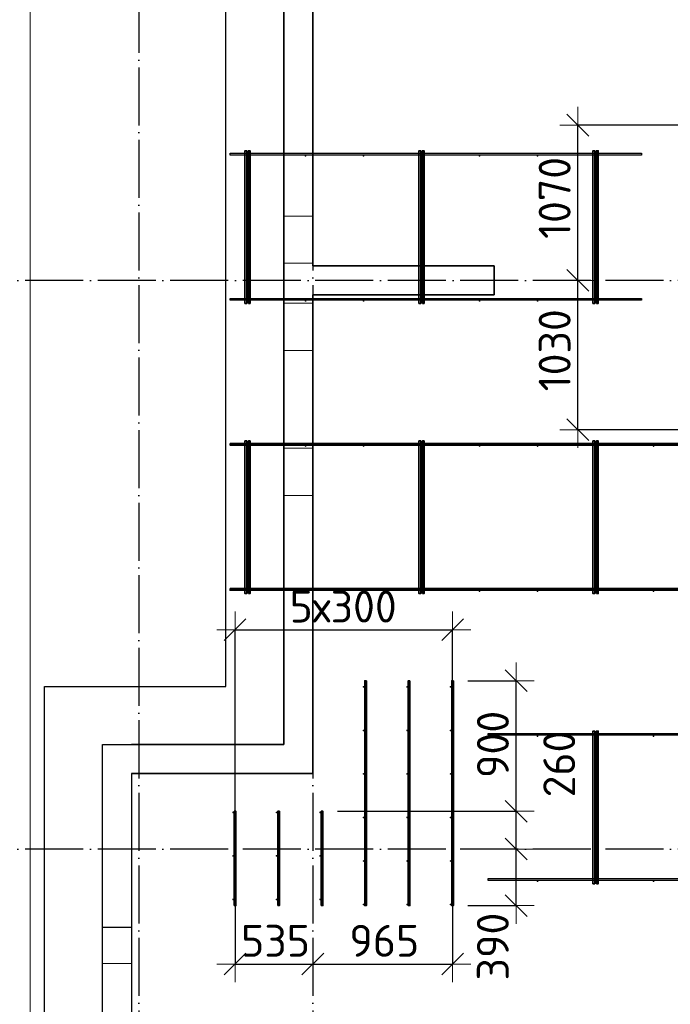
# Model space of a CAD drawing. Header units: millimetres. Extents: x -3483 to 105345, y -283423 to 72284.
# Tile 125 of 165: x 79179 to 83665, y 30630 to 37417. Entities that reach past the tile are written whole.
import ezdxf

# ---------------------------------------------------------------- set-up
doc = ezdxf.new("R2010")
doc.units = ezdxf.units.MM
doc.header["$PDMODE"] = 65
for name, pattern in [('______11', [500, 400, -50, 0, -50]), ('______2', [270, 200, -70]), ('______5', [1100, 800, -100, 100, -100])]:
    doc.linetypes.add(name, pattern=pattern)
for name, color, linetype, lineweight in [('Standard', 7, 'Continuous', 25), ('Арм.стержн. Доп. арматура', 180, 'Continuous', 35), ('Размерная линия_ общее', 7, 'Continuous', 13), ('Стена_ общее', 7, 'Continuous', 35), ('Фундамент_ общее', 7, 'Continuous', 35)]:
    doc.layers.add(name, color=color, linetype=linetype, lineweight=lineweight)
doc.layers.add('Арм.стержн. Фиксатор', color=7, linetype='Continuous', lineweight=35, true_color=0x501e0f)
doc.layers.add('Осевая линия_ общее', color=7, linetype='______5', lineweight=13, true_color=0xa0a0a0)
doc.styles.add('ISOCPEUR', font='ISOCPEUR')
doc.dimstyles.new('DIMSTYLE_4', dxfattribs={"dimtxt": 220, "dimasz": 250, "dimexe": 0, "dimexo": 0, "dimgap": 110, "dimtad": 2, "dimdec": 0, "dimrnd": 5, "dimzin": 12, "dimdsep": 46, "dimtxsty": 'ISOCPEUR', "dimblk1": 'ALL_ML_STRICH', "dimblk2": 'ALL_ML_STRICH', "dimsah": 1, "dimcen": 0, "dimclrd": 7, "dimclre": 256, "dimclrt": 7, "dimadec": 0, "dimazin": 0, "dimtfac": 1, "dimtdec": 0, "dimtix": 1, "dimtmove": 2, "dimatfit": 3, "dimfxl": 0, "dimtzin": 0, "dimlwd": 0, "dimlwe": -3, "dimarcsym": 0})
doc.dimstyles.new('DIMSTYLE_5', dxfattribs={"dimtxt": 220, "dimasz": 250, "dimexe": 0, "dimexo": 0, "dimgap": 110, "dimtad": 2, "dimdec": 0, "dimrnd": 5, "dimzin": 12, "dimdsep": 46, "dimtxsty": 'ISOCPEUR', "dimblk1": 'ALL_ML_STRICH', "dimblk2": 'ALL_ML_STRICH', "dimsah": 1, "dimcen": 0, "dimclrd": 7, "dimclre": 256, "dimclrt": 7, "dimadec": 0, "dimazin": 0, "dimtfac": 1, "dimtdec": 0, "dimtix": 1, "dimtmove": 2, "dimatfit": 3, "dimfxl": 0, "dimtvp": 1.2, "dimtzin": 0, "dimlwd": 0, "dimlwe": -3, "dimarcsym": 0})
doc.dimstyles.new('DIMSTYLE_9', dxfattribs={"dimtxt": 220, "dimasz": 250, "dimexe": 0, "dimexo": 0, "dimgap": 110, "dimtad": 0, "dimdec": 0, "dimrnd": 5, "dimzin": 12, "dimdsep": 46, "dimtxsty": 'ISOCPEUR', "dimblk1": 'ALL_ML_STRICH', "dimblk2": 'ALL_ML_STRICH', "dimsah": 1, "dimcen": 0, "dimclrd": 7, "dimclre": 256, "dimclrt": 7, "dimadec": 0, "dimazin": 0, "dimtfac": 1, "dimtdec": 0, "dimtix": 1, "dimtmove": 2, "dimatfit": 3, "dimfxl": 0, "dimtvp": 1.2, "dimtzin": 0, "dimlwd": 0, "dimlwe": -3, "dimarcsym": 0})

# ---------------------------------------------------------------- blocks, each defined once
blk = doc.blocks.new('ALL_ML_STRICH')
at = {"color": 0, "linetype": 'ByBlock', "lineweight": -2}
for p, q in [((-0.3, -0.3), (0.3, 0.3)), ((0, -0.5), (0, 0.5)), ((-1, 0), (0.5, 0))]:
    blk.add_line(p, q, dxfattribs=at)
blk = doc.blocks.new('*D605')
at = {"layer": 'DEFPOINTS', "color": 7, "linetype": 'Continuous', "lineweight": 13, "transparency": 33554687}
for p in [(80664, 31457), (81200, 31072.3), (80664, 30907.4)]:
    blk.add_point(p, dxfattribs=at)
at = {"layer": 'Размерная линия_ общее', "color": 253, "linetype": 'Continuous', "lineweight": -2, "true_color": 0xa0a0a0, "transparency": 33554687}
for p, q in [((80664, 31357), (80664, 30907.4)), ((81200, 30972.3), (81200, 30907.4))]:
    blk.add_line(p, q, dxfattribs=at)
at = {"layer": 'Размерная линия_ общее', "color": 7, "linetype": 'Continuous', "lineweight": -2, "transparency": 33554687}
blk.add_line((80664, 30907.4), (81200, 30907.4), dxfattribs=at)
at = {"layer": 'Размерная линия_ общее', "color": 7, "linetype": 'Continuous', "lineweight": 13, "transparency": 33554687, "xscale": 250, "yscale": 250, "zscale": 250, "rotation": 180}
blk.add_blockref('ALL_ML_STRICH', (80664, 30907.4), dxfattribs=at)
at = {"layer": 'Размерная линия_ общее', "color": 7, "linetype": 'Continuous', "lineweight": 13, "transparency": 33554687, "xscale": 250, "yscale": 250, "zscale": 250}
blk.add_blockref('ALL_ML_STRICH', (81200, 30907.4), dxfattribs=at)
at = {"layer": 'Размерная линия_ общее', "color": 7, "linetype": 'Continuous', "lineweight": 13, "transparency": 33554687, "insert": (80943, 31067.4), "char_height": 220, "width": 660, "attachment_point": 5, "style": 'ISOCPEUR'}
blk.add_mtext('\\A1;{535}', dxfattribs=at)
blk = doc.blocks.new('*D606')
at = {"layer": 'DEFPOINTS', "color": 7, "linetype": 'Continuous', "lineweight": 13, "transparency": 33554687}
for p in [(82164, 31422.3), (81200, 31072.3), (81200, 30907.4)]:
    blk.add_point(p, dxfattribs=at)
at = {"layer": 'Размерная линия_ общее', "color": 253, "linetype": 'Continuous', "lineweight": -2, "true_color": 0xa0a0a0, "transparency": 33554687}
for p, q in [((82164, 31322.3), (82164, 30907.4)), ((81200, 30972.3), (81200, 30907.4))]:
    blk.add_line(p, q, dxfattribs=at)
at = {"layer": 'Размерная линия_ общее', "color": 7, "linetype": 'Continuous', "lineweight": -2, "transparency": 33554687}
blk.add_line((81200, 30907.4), (82164, 30907.4), dxfattribs=at)
at = {"layer": 'Размерная линия_ общее', "color": 7, "linetype": 'Continuous', "lineweight": 13, "transparency": 33554687, "xscale": 250, "yscale": 250, "zscale": 250, "rotation": 180}
blk.add_blockref('ALL_ML_STRICH', (81200, 30907.4), dxfattribs=at)
at = {"layer": 'Размерная линия_ общее', "color": 7, "linetype": 'Continuous', "lineweight": 13, "transparency": 33554687, "xscale": 250, "yscale": 250, "zscale": 250}
blk.add_blockref('ALL_ML_STRICH', (82164, 30907.4), dxfattribs=at)
at = {"layer": 'Размерная линия_ общее', "color": 7, "linetype": 'Continuous', "lineweight": 13, "transparency": 33554687, "insert": (81693, 31067.4), "char_height": 220, "width": 660, "attachment_point": 5, "style": 'ISOCPEUR'}
blk.add_mtext('\\A1;{965}', dxfattribs=at)
blk = doc.blocks.new('*D607')
at = {"layer": 'DEFPOINTS', "color": 7, "linetype": 'Continuous', "lineweight": 13, "transparency": 33554687}
for p in [(80664, 33211.4), (82164, 32740.6), (80664, 31867.7)]:
    blk.add_point(p, dxfattribs=at)
at = {"layer": 'Размерная линия_ общее', "color": 253, "linetype": 'Continuous', "lineweight": -2, "true_color": 0xa0a0a0, "transparency": 33554687}
for p, q in [((80664, 31967.7), (80664, 33211.4)), ((82164, 32840.6), (82164, 33211.4))]:
    blk.add_line(p, q, dxfattribs=at)
at = {"layer": 'Размерная линия_ общее', "color": 7, "linetype": 'Continuous', "lineweight": -2, "transparency": 33554687}
blk.add_line((80664, 33211.4), (82164, 33211.4), dxfattribs=at)
at = {"layer": 'Размерная линия_ общее', "color": 7, "linetype": 'Continuous', "lineweight": 13, "transparency": 33554687, "xscale": 250, "yscale": 250, "zscale": 250, "rotation": 180}
blk.add_blockref('ALL_ML_STRICH', (80664, 33211.4), dxfattribs=at)
at = {"layer": 'Размерная линия_ общее', "color": 7, "linetype": 'Continuous', "lineweight": 13, "transparency": 33554687, "xscale": 250, "yscale": 250, "zscale": 250}
blk.add_blockref('ALL_ML_STRICH', (82164, 33211.4), dxfattribs=at)
at = {"layer": 'Размерная линия_ общее', "color": 7, "linetype": 'Continuous', "lineweight": 13, "transparency": 33554687, "insert": (81040, 33481.4), "char_height": 220, "width": 11, "attachment_point": 1, "line_spacing_factor": 0.60241, "style": 'ISOCPEUR'}
blk.add_mtext('5х300', dxfattribs=at)
blk = doc.blocks.new('*D614')
at = {"layer": 'DEFPOINTS', "color": 7, "linetype": 'Continuous', "lineweight": 13, "transparency": 33554687}
for p in [(82594.5, 31700), (82170, 31310), (82602.2, 31310)]:
    blk.add_point(p, dxfattribs=at)
at = {"layer": 'Размерная линия_ общее', "color": 253, "linetype": 'Continuous', "lineweight": -2, "true_color": 0xa0a0a0, "transparency": 33554687}
for p, q in [((82602.2, 31700), (82602.2, 31700)), ((82270, 31310), (82602.2, 31310))]:
    blk.add_line(p, q, dxfattribs=at)
at = {"layer": 'Размерная линия_ общее', "color": 7, "linetype": 'Continuous', "lineweight": -2, "transparency": 33554687}
blk.add_line((82602.2, 31310), (82602.2, 31700), dxfattribs=at)
at = {"layer": 'Размерная линия_ общее', "color": 7, "linetype": 'Continuous', "lineweight": 13, "transparency": 33554687, "xscale": 250, "yscale": 250, "zscale": 250}
for p, rotation in [((82602.2, 31700), 90), ((82602.2, 31310), 270)]:
    blk.add_blockref('ALL_ML_STRICH', p, dxfattribs=dict(at, rotation=rotation))
at = {"layer": 'Размерная линия_ общее', "color": 7, "linetype": 'Continuous', "lineweight": 13, "transparency": 33554687, "insert": (82441.6, 31027.5), "char_height": 220, "width": 660, "attachment_point": 5, "rotation": 90, "style": 'ISOCPEUR'}
blk.add_mtext('\\A1;{390}', dxfattribs=at)
blk = doc.blocks.new('*D615')
at = {"layer": 'DEFPOINTS', "color": 7, "linetype": 'Continuous', "lineweight": 13, "transparency": 33554687}
for p in [(81270, 31960), (82594.5, 31700), (82602.2, 31700)]:
    blk.add_point(p, dxfattribs=at)
at = {"layer": 'Размерная линия_ общее', "color": 253, "linetype": 'Continuous', "lineweight": -2, "true_color": 0xa0a0a0, "transparency": 33554687}
for p, q in [((81370, 31960), (82602.2, 31960)), ((82602.2, 31700), (82602.2, 31700))]:
    blk.add_line(p, q, dxfattribs=at)
at = {"layer": 'Размерная линия_ общее', "color": 7, "linetype": 'Continuous', "lineweight": -2, "transparency": 33554687}
blk.add_line((82602.2, 31700), (82602.2, 31960), dxfattribs=at)
at = {"layer": 'Размерная линия_ общее', "color": 7, "linetype": 'Continuous', "lineweight": 13, "transparency": 33554687, "xscale": 250, "yscale": 250, "zscale": 250}
for p, rotation in [((82602.2, 31960), 90), ((82602.2, 31700), 270)]:
    blk.add_blockref('ALL_ML_STRICH', p, dxfattribs=dict(at, rotation=rotation))
at = {"layer": 'Размерная линия_ общее', "color": 7, "linetype": 'Continuous', "lineweight": 13, "transparency": 33554687, "insert": (82899.3, 32286.1), "char_height": 220, "width": 660, "attachment_point": 5, "rotation": 90, "style": 'ISOCPEUR'}
blk.add_mtext('\\A1;{260}', dxfattribs=at)
blk = doc.blocks.new('*D616')
at = {"layer": 'DEFPOINTS', "color": 7, "linetype": 'Continuous', "lineweight": 13, "transparency": 33554687}
for p in [(82170, 32860), (81270, 31960), (82602.2, 31960)]:
    blk.add_point(p, dxfattribs=at)
at = {"layer": 'Размерная линия_ общее', "color": 253, "linetype": 'Continuous', "lineweight": -2, "true_color": 0xa0a0a0, "transparency": 33554687}
for p, q in [((82270, 32860), (82602.2, 32860)), ((81370, 31960), (82602.2, 31960))]:
    blk.add_line(p, q, dxfattribs=at)
at = {"layer": 'Размерная линия_ общее', "color": 7, "linetype": 'Continuous', "lineweight": -2, "transparency": 33554687}
blk.add_line((82602.2, 31960), (82602.2, 32860), dxfattribs=at)
at = {"layer": 'Размерная линия_ общее', "color": 7, "linetype": 'Continuous', "lineweight": 13, "transparency": 33554687, "xscale": 250, "yscale": 250, "zscale": 250}
for p, rotation in [((82602.2, 32860), 90), ((82602.2, 31960), 270)]:
    blk.add_blockref('ALL_ML_STRICH', p, dxfattribs=dict(at, rotation=rotation))
at = {"layer": 'Размерная линия_ общее', "color": 7, "linetype": 'Continuous', "lineweight": 13, "transparency": 33554687, "insert": (82442.2, 32421), "char_height": 220, "width": 660, "attachment_point": 5, "rotation": 90, "style": 'ISOCPEUR'}
blk.add_mtext('\\A1;{900}', dxfattribs=at)
blk = doc.blocks.new('СЛОЖНЫЙ_ОБЪЕКТ_13')
at = {"layer": 'Стена_ общее', "color": 9, "linetype": 'Continuous', "lineweight": -3, "true_color": 0xc7c7c7, "transparency": 33554687}
for p, q in [((81200, 35720), (81200, 39020)), ((81000, 38820), (81000, 32420)), ((82450, 35720), (81200, 35720)), ((82450, 35520), (82450, 35720)), ((81200, 35520), (82450, 35520)), ((81200, 32420), (81200, 35520)), ((79750, 28500), (79750, 32420)), ((79750, 32420), (79950, 32420)), ((81000, 32420), (79950, 32420)), ((81200, 32220), (81200, 32420)), ((79950, 32220), (79950, 28500)), ((79950, 32220), (81200, 32220))]:
    blk.add_line(p, q, dxfattribs=at)
at = {"layer": 'Стена_ общее', "color": 9, "linetype": '______2', "lineweight": -3, "true_color": 0xc7c7c7, "transparency": 33554687}
blk.add_line((79950, 31160), (79750, 31160), dxfattribs=at)
blk = doc.blocks.new('*D875')
at = {"layer": 'DEFPOINTS', "transparency": 33554687}
for p in [(83006.2, 35620), (83027.9, 34590), (83932.7, 34590)]:
    blk.add_point(p, dxfattribs=at)
at = {"layer": 'Размерная линия_ общее', "lineweight": -2, "transparency": 33554687}
for p, q in [((83027.9, 35620), (83027.9, 35620)), ((83027.9, 34590), (83027.9, 35620)), ((83832.7, 34590), (83027.9, 34590))]:
    blk.add_line(p, q, dxfattribs=at)
at = {"layer": 'Размерная линия_ общее', "transparency": 33554687, "xscale": 250, "yscale": 250, "zscale": 250}
for p, rotation in [((83027.9, 35620), 90), ((83027.9, 34590), 270)]:
    blk.add_blockref('ALL_ML_STRICH', p, dxfattribs=dict(at, rotation=rotation))
at = {"layer": 'Размерная линия_ общее', "transparency": 33554687, "insert": (82867.9, 35138), "char_height": 220, "width": 880, "attachment_point": 5, "rotation": 90, "style": 'ISOCPEUR'}
blk.add_mtext('\\A1;{1030}', dxfattribs=at)
blk = doc.blocks.new('*D876')
at = {"layer": 'DEFPOINTS', "transparency": 33554687}
for p in [(83932.7, 36690), (83006.2, 35620), (83027.9, 35620)]:
    blk.add_point(p, dxfattribs=at)
at = {"layer": 'Размерная линия_ общее', "lineweight": -2, "transparency": 33554687}
for p, q in [((83832.7, 36690), (83027.9, 36690)), ((83027.9, 35620), (83027.9, 36690)), ((83027.9, 35620), (83027.9, 35620))]:
    blk.add_line(p, q, dxfattribs=at)
at = {"layer": 'Размерная линия_ общее', "transparency": 33554687, "xscale": 250, "yscale": 250, "zscale": 250}
for p, rotation in [((83027.9, 36690), 90), ((83027.9, 35620), 270)]:
    blk.add_blockref('ALL_ML_STRICH', p, dxfattribs=dict(at, rotation=rotation))
at = {"layer": 'Размерная линия_ общее', "transparency": 33554687, "insert": (82867.9, 36188), "char_height": 220, "width": 880, "attachment_point": 5, "rotation": 90, "style": 'ISOCPEUR'}
blk.add_mtext('\\A1;{1070}', dxfattribs=at)

msp = doc.modelspace()

# ---------------------------------------------------------------- hatches: boundary and pattern name
at = {"layer": 'Арм.стержн. Доп. арматура', "linetype": 'Continuous', "lineweight": 35, "transparency": 33554687}
for points in [[(81556, 32817.5), (81555.5, 32819.8), (81554.2, 32821.7), (81552.3, 32823), (81550, 32823.5), (81547.7, 32823), (81545.8, 32821.7), (81544.5, 32819.8), (81544, 32817.5), (81544.5, 32815.2), (81545.8, 32813.3), (81547.7, 32812), (81550, 32811.5), (81552.3, 32812), (81554.2, 32813.3), (81555.5, 32815.2)], [(81856, 32817.5), (81855.5, 32819.8), (81854.2, 32821.7), (81852.3, 32823), (81850, 32823.5), (81847.7, 32823), (81845.8, 32821.7), (81844.5, 32819.8), (81844, 32817.5), (81844.5, 32815.2), (81845.8, 32813.3), (81847.7, 32812), (81850, 32811.5), (81852.3, 32812), (81854.2, 32813.3), (81855.5, 32815.2)], [(82156, 32817.5), (82155.5, 32819.8), (82154.2, 32821.7), (82152.3, 32823), (82150, 32823.5), (82147.7, 32823), (82145.8, 32821.7), (82144.5, 32819.8), (82144, 32817.5), (82144.5, 32815.2), (82145.8, 32813.3), (82147.7, 32812), (82150, 32811.5), (82152.3, 32812), (82154.2, 32813.3), (82155.5, 32815.2)], [(81556, 32517.5), (81555.5, 32519.8), (81554.2, 32521.7), (81552.3, 32523), (81550, 32523.5), (81547.7, 32523), (81545.8, 32521.7), (81544.5, 32519.8), (81544, 32517.5), (81544.5, 32515.2), (81545.8, 32513.3), (81547.7, 32512), (81550, 32511.5), (81552.3, 32512), (81554.2, 32513.3), (81555.5, 32515.2)], [(81856, 32517.5), (81855.5, 32519.8), (81854.2, 32521.7), (81852.3, 32523), (81850, 32523.5), (81847.7, 32523), (81845.8, 32521.7), (81844.5, 32519.8), (81844, 32517.5), (81844.5, 32515.2), (81845.8, 32513.3), (81847.7, 32512), (81850, 32511.5), (81852.3, 32512), (81854.2, 32513.3), (81855.5, 32515.2)], [(82156, 32517.5), (82155.5, 32519.8), (82154.2, 32521.7), (82152.3, 32523), (82150, 32523.5), (82147.7, 32523), (82145.8, 32521.7), (82144.5, 32519.8), (82144, 32517.5), (82144.5, 32515.2), (82145.8, 32513.3), (82147.7, 32512), (82150, 32511.5), (82152.3, 32512), (82154.2, 32513.3), (82155.5, 32515.2)], [(81556, 32217.5), (81555.5, 32219.8), (81554.2, 32221.7), (81552.3, 32223), (81550, 32223.5), (81547.7, 32223), (81545.8, 32221.7), (81544.5, 32219.8), (81544, 32217.5), (81544.5, 32215.2), (81545.8, 32213.3), (81547.7, 32212), (81550, 32211.5), (81552.3, 32212), (81554.2, 32213.3), (81555.5, 32215.2)], [(81856, 32217.5), (81855.5, 32219.8), (81854.2, 32221.7), (81852.3, 32223), (81850, 32223.5), (81847.7, 32223), (81845.8, 32221.7), (81844.5, 32219.8), (81844, 32217.5), (81844.5, 32215.2), (81845.8, 32213.3), (81847.7, 32212), (81850, 32211.5), (81852.3, 32212), (81854.2, 32213.3), (81855.5, 32215.2)], [(82156, 32217.5), (82155.5, 32219.8), (82154.2, 32221.7), (82152.3, 32223), (82150, 32223.5), (82147.7, 32223), (82145.8, 32221.7), (82144.5, 32219.8), (82144, 32217.5), (82144.5, 32215.2), (82145.8, 32213.3), (82147.7, 32212), (82150, 32211.5), (82152.3, 32212), (82154.2, 32213.3), (82155.5, 32215.2)], [(80656, 31952.5), (80655.5, 31954.8), (80654.2, 31956.7), (80652.3, 31958), (80650, 31958.5), (80647.7, 31958), (80645.8, 31956.7), (80644.5, 31954.8), (80644, 31952.5), (80644.5, 31950.2), (80645.8, 31948.3), (80647.7, 31947), (80650, 31946.5), (80652.3, 31947), (80654.2, 31948.3), (80655.5, 31950.2)], [(80956, 31952.5), (80955.5, 31954.8), (80954.2, 31956.7), (80952.3, 31958), (80950, 31958.5), (80947.7, 31958), (80945.8, 31956.7), (80944.5, 31954.8), (80944, 31952.5), (80944.5, 31950.2), (80945.8, 31948.3), (80947.7, 31947), (80950, 31946.5), (80952.3, 31947), (80954.2, 31948.3), (80955.5, 31950.2)], [(81256, 31952.5), (81255.5, 31954.8), (81254.2, 31956.7), (81252.3, 31958), (81250, 31958.5), (81247.7, 31958), (81245.8, 31956.7), (81244.5, 31954.8), (81244, 31952.5), (81244.5, 31950.2), (81245.8, 31948.3), (81247.7, 31947), (81250, 31946.5), (81252.3, 31947), (81254.2, 31948.3), (81255.5, 31950.2)], [(81556, 31917.5), (81555.5, 31919.8), (81554.2, 31921.7), (81552.3, 31923), (81550, 31923.5), (81547.7, 31923), (81545.8, 31921.7), (81544.5, 31919.8), (81544, 31917.5), (81544.5, 31915.2), (81545.8, 31913.3), (81547.7, 31912), (81550, 31911.5), (81552.3, 31912), (81554.2, 31913.3), (81555.5, 31915.2)], [(81856, 31917.5), (81855.5, 31919.8), (81854.2, 31921.7), (81852.3, 31923), (81850, 31923.5), (81847.7, 31923), (81845.8, 31921.7), (81844.5, 31919.8), (81844, 31917.5), (81844.5, 31915.2), (81845.8, 31913.3), (81847.7, 31912), (81850, 31911.5), (81852.3, 31912), (81854.2, 31913.3), (81855.5, 31915.2)], [(82156, 31917.5), (82155.5, 31919.8), (82154.2, 31921.7), (82152.3, 31923), (82150, 31923.5), (82147.7, 31923), (82145.8, 31921.7), (82144.5, 31919.8), (82144, 31917.5), (82144.5, 31915.2), (82145.8, 31913.3), (82147.7, 31912), (82150, 31911.5), (82152.3, 31912), (82154.2, 31913.3), (82155.5, 31915.2)], [(80656, 31652.5), (80655.5, 31654.8), (80654.2, 31656.7), (80652.3, 31658), (80650, 31658.5), (80647.7, 31658), (80645.8, 31656.7), (80644.5, 31654.8), (80644, 31652.5), (80644.5, 31650.2), (80645.8, 31648.3), (80647.7, 31647), (80650, 31646.5), (80652.3, 31647), (80654.2, 31648.3), (80655.5, 31650.2)], [(80956, 31652.5), (80955.5, 31654.8), (80954.2, 31656.7), (80952.3, 31658), (80950, 31658.5), (80947.7, 31658), (80945.8, 31656.7), (80944.5, 31654.8), (80944, 31652.5), (80944.5, 31650.2), (80945.8, 31648.3), (80947.7, 31647), (80950, 31646.5), (80952.3, 31647), (80954.2, 31648.3), (80955.5, 31650.2)], [(81256, 31652.5), (81255.5, 31654.8), (81254.2, 31656.7), (81252.3, 31658), (81250, 31658.5), (81247.7, 31658), (81245.8, 31656.7), (81244.5, 31654.8), (81244, 31652.5), (81244.5, 31650.2), (81245.8, 31648.3), (81247.7, 31647), (81250, 31646.5), (81252.3, 31647), (81254.2, 31648.3), (81255.5, 31650.2)], [(81556, 31617.5), (81555.5, 31619.8), (81554.2, 31621.7), (81552.3, 31623), (81550, 31623.5), (81547.7, 31623), (81545.8, 31621.7), (81544.5, 31619.8), (81544, 31617.5), (81544.5, 31615.2), (81545.8, 31613.3), (81547.7, 31612), (81550, 31611.5), (81552.3, 31612), (81554.2, 31613.3), (81555.5, 31615.2)], [(81856, 31617.5), (81855.5, 31619.8), (81854.2, 31621.7), (81852.3, 31623), (81850, 31623.5), (81847.7, 31623), (81845.8, 31621.7), (81844.5, 31619.8), (81844, 31617.5), (81844.5, 31615.2), (81845.8, 31613.3), (81847.7, 31612), (81850, 31611.5), (81852.3, 31612), (81854.2, 31613.3), (81855.5, 31615.2)], [(82156, 31617.5), (82155.5, 31619.8), (82154.2, 31621.7), (82152.3, 31623), (82150, 31623.5), (82147.7, 31623), (82145.8, 31621.7), (82144.5, 31619.8), (82144, 31617.5), (82144.5, 31615.2), (82145.8, 31613.3), (82147.7, 31612), (82150, 31611.5), (82152.3, 31612), (82154.2, 31613.3), (82155.5, 31615.2)], [(80656, 31352.5), (80655.5, 31354.8), (80654.2, 31356.7), (80652.3, 31358), (80650, 31358.5), (80647.7, 31358), (80645.8, 31356.7), (80644.5, 31354.8), (80644, 31352.5), (80644.5, 31350.2), (80645.8, 31348.3), (80647.7, 31347), (80650, 31346.5), (80652.3, 31347), (80654.2, 31348.3), (80655.5, 31350.2)], [(80956, 31352.5), (80955.5, 31354.8), (80954.2, 31356.7), (80952.3, 31358), (80950, 31358.5), (80947.7, 31358), (80945.8, 31356.7), (80944.5, 31354.8), (80944, 31352.5), (80944.5, 31350.2), (80945.8, 31348.3), (80947.7, 31347), (80950, 31346.5), (80952.3, 31347), (80954.2, 31348.3), (80955.5, 31350.2)], [(81256, 31352.5), (81255.5, 31354.8), (81254.2, 31356.7), (81252.3, 31358), (81250, 31358.5), (81247.7, 31358), (81245.8, 31356.7), (81244.5, 31354.8), (81244, 31352.5), (81244.5, 31350.2), (81245.8, 31348.3), (81247.7, 31347), (81250, 31346.5), (81252.3, 31347), (81254.2, 31348.3), (81255.5, 31350.2)], [(81556, 31317.5), (81555.5, 31319.8), (81554.2, 31321.7), (81552.3, 31323), (81550, 31323.5), (81547.7, 31323), (81545.8, 31321.7), (81544.5, 31319.8), (81544, 31317.5), (81544.5, 31315.2), (81545.8, 31313.3), (81547.7, 31312), (81550, 31311.5), (81552.3, 31312), (81554.2, 31313.3), (81555.5, 31315.2)], [(81856, 31317.5), (81855.5, 31319.8), (81854.2, 31321.7), (81852.3, 31323), (81850, 31323.5), (81847.7, 31323), (81845.8, 31321.7), (81844.5, 31319.8), (81844, 31317.5), (81844.5, 31315.2), (81845.8, 31313.3), (81847.7, 31312), (81850, 31311.5), (81852.3, 31312), (81854.2, 31313.3), (81855.5, 31315.2)], [(82156, 31317.5), (82155.5, 31319.8), (82154.2, 31321.7), (82152.3, 31323), (82150, 31323.5), (82147.7, 31323), (82145.8, 31321.7), (82144.5, 31319.8), (82144, 31317.5), (82144.5, 31315.2), (82145.8, 31313.3), (82147.7, 31312), (82150, 31311.5), (82152.3, 31312), (82154.2, 31313.3), (82155.5, 31315.2)]]:
    msp.add_hatch(color=34, dxfattribs=at).paths.add_polyline_path(points)
at = {"layer": 'Арм.стержн. Фиксатор', "linetype": 'Continuous', "lineweight": 35, "transparency": 33554687}
for points in [[(80756, 36478), (80755.5, 36480.3), (80754.2, 36482.2), (80752.3, 36483.5), (80750, 36484), (80747.7, 36483.5), (80745.8, 36482.2), (80744.5, 36480.3), (80744, 36478), (80744.5, 36475.7), (80745.8, 36473.8), (80747.7, 36472.5), (80750, 36472), (80752.3, 36472.5), (80754.2, 36473.8), (80755.5, 36475.7)], [(81156, 36478), (81155.5, 36480.3), (81154.2, 36482.2), (81152.3, 36483.5), (81150, 36484), (81147.7, 36483.5), (81145.8, 36482.2), (81144.5, 36480.3), (81144, 36478), (81144.5, 36475.7), (81145.8, 36473.8), (81147.7, 36472.5), (81150, 36472), (81152.3, 36472.5), (81154.2, 36473.8), (81155.5, 36475.7)], [(81556, 36478), (81555.5, 36480.3), (81554.2, 36482.2), (81552.3, 36483.5), (81550, 36484), (81547.7, 36483.5), (81545.8, 36482.2), (81544.5, 36480.3), (81544, 36478), (81544.5, 36475.7), (81545.8, 36473.8), (81547.7, 36472.5), (81550, 36472), (81552.3, 36472.5), (81554.2, 36473.8), (81555.5, 36475.7)], [(81956, 36478), (81955.5, 36480.3), (81954.2, 36482.2), (81952.3, 36483.5), (81950, 36484), (81947.7, 36483.5), (81945.8, 36482.2), (81944.5, 36480.3), (81944, 36478), (81944.5, 36475.7), (81945.8, 36473.8), (81947.7, 36472.5), (81950, 36472), (81952.3, 36472.5), (81954.2, 36473.8), (81955.5, 36475.7)], [(82356, 36478), (82355.5, 36480.3), (82354.2, 36482.2), (82352.3, 36483.5), (82350, 36484), (82347.7, 36483.5), (82345.8, 36482.2), (82344.5, 36480.3), (82344, 36478), (82344.5, 36475.7), (82345.8, 36473.8), (82347.7, 36472.5), (82350, 36472), (82352.3, 36472.5), (82354.2, 36473.8), (82355.5, 36475.7)], [(82756, 36478), (82755.5, 36480.3), (82754.2, 36482.2), (82752.3, 36483.5), (82750, 36484), (82747.7, 36483.5), (82745.8, 36482.2), (82744.5, 36480.3), (82744, 36478), (82744.5, 36475.7), (82745.8, 36473.8), (82747.7, 36472.5), (82750, 36472), (82752.3, 36472.5), (82754.2, 36473.8), (82755.5, 36475.7)], [(83156, 36478), (83155.5, 36480.3), (83154.2, 36482.2), (83152.3, 36483.5), (83150, 36484), (83147.7, 36483.5), (83145.8, 36482.2), (83144.5, 36480.3), (83144, 36478), (83144.5, 36475.7), (83145.8, 36473.8), (83147.7, 36472.5), (83150, 36472), (83152.3, 36472.5), (83154.2, 36473.8), (83155.5, 36475.7)], [(80756, 35478), (80755.5, 35480.3), (80754.2, 35482.2), (80752.3, 35483.5), (80750, 35484), (80747.7, 35483.5), (80745.8, 35482.2), (80744.5, 35480.3), (80744, 35478), (80744.5, 35475.7), (80745.8, 35473.8), (80747.7, 35472.5), (80750, 35472), (80752.3, 35472.5), (80754.2, 35473.8), (80755.5, 35475.7)], [(81156, 35478), (81155.5, 35480.3), (81154.2, 35482.2), (81152.3, 35483.5), (81150, 35484), (81147.7, 35483.5), (81145.8, 35482.2), (81144.5, 35480.3), (81144, 35478), (81144.5, 35475.7), (81145.8, 35473.8), (81147.7, 35472.5), (81150, 35472), (81152.3, 35472.5), (81154.2, 35473.8), (81155.5, 35475.7)], [(81556, 35478), (81555.5, 35480.3), (81554.2, 35482.2), (81552.3, 35483.5), (81550, 35484), (81547.7, 35483.5), (81545.8, 35482.2), (81544.5, 35480.3), (81544, 35478), (81544.5, 35475.7), (81545.8, 35473.8), (81547.7, 35472.5), (81550, 35472), (81552.3, 35472.5), (81554.2, 35473.8), (81555.5, 35475.7)], [(81956, 35478), (81955.5, 35480.3), (81954.2, 35482.2), (81952.3, 35483.5), (81950, 35484), (81947.7, 35483.5), (81945.8, 35482.2), (81944.5, 35480.3), (81944, 35478), (81944.5, 35475.7), (81945.8, 35473.8), (81947.7, 35472.5), (81950, 35472), (81952.3, 35472.5), (81954.2, 35473.8), (81955.5, 35475.7)], [(82356, 35478), (82355.5, 35480.3), (82354.2, 35482.2), (82352.3, 35483.5), (82350, 35484), (82347.7, 35483.5), (82345.8, 35482.2), (82344.5, 35480.3), (82344, 35478), (82344.5, 35475.7), (82345.8, 35473.8), (82347.7, 35472.5), (82350, 35472), (82352.3, 35472.5), (82354.2, 35473.8), (82355.5, 35475.7)], [(82756, 35478), (82755.5, 35480.3), (82754.2, 35482.2), (82752.3, 35483.5), (82750, 35484), (82747.7, 35483.5), (82745.8, 35482.2), (82744.5, 35480.3), (82744, 35478), (82744.5, 35475.7), (82745.8, 35473.8), (82747.7, 35472.5), (82750, 35472), (82752.3, 35472.5), (82754.2, 35473.8), (82755.5, 35475.7)], [(83156, 35478), (83155.5, 35480.3), (83154.2, 35482.2), (83152.3, 35483.5), (83150, 35484), (83147.7, 35483.5), (83145.8, 35482.2), (83144.5, 35480.3), (83144, 35478), (83144.5, 35475.7), (83145.8, 35473.8), (83147.7, 35472.5), (83150, 35472), (83152.3, 35472.5), (83154.2, 35473.8), (83155.5, 35475.7)], [(80756, 34478), (80755.5, 34480.3), (80754.2, 34482.2), (80752.3, 34483.5), (80750, 34484), (80747.7, 34483.5), (80745.8, 34482.2), (80744.5, 34480.3), (80744, 34478), (80744.5, 34475.7), (80745.8, 34473.8), (80747.7, 34472.5), (80750, 34472), (80752.3, 34472.5), (80754.2, 34473.8), (80755.5, 34475.7)], [(81156, 34478), (81155.5, 34480.3), (81154.2, 34482.2), (81152.3, 34483.5), (81150, 34484), (81147.7, 34483.5), (81145.8, 34482.2), (81144.5, 34480.3), (81144, 34478), (81144.5, 34475.7), (81145.8, 34473.8), (81147.7, 34472.5), (81150, 34472), (81152.3, 34472.5), (81154.2, 34473.8), (81155.5, 34475.7)], [(81556, 34478), (81555.5, 34480.3), (81554.2, 34482.2), (81552.3, 34483.5), (81550, 34484), (81547.7, 34483.5), (81545.8, 34482.2), (81544.5, 34480.3), (81544, 34478), (81544.5, 34475.7), (81545.8, 34473.8), (81547.7, 34472.5), (81550, 34472), (81552.3, 34472.5), (81554.2, 34473.8), (81555.5, 34475.7)], [(81956, 34478), (81955.5, 34480.3), (81954.2, 34482.2), (81952.3, 34483.5), (81950, 34484), (81947.7, 34483.5), (81945.8, 34482.2), (81944.5, 34480.3), (81944, 34478), (81944.5, 34475.7), (81945.8, 34473.8), (81947.7, 34472.5), (81950, 34472), (81952.3, 34472.5), (81954.2, 34473.8), (81955.5, 34475.7)], [(82356, 34478), (82355.5, 34480.3), (82354.2, 34482.2), (82352.3, 34483.5), (82350, 34484), (82347.7, 34483.5), (82345.8, 34482.2), (82344.5, 34480.3), (82344, 34478), (82344.5, 34475.7), (82345.8, 34473.8), (82347.7, 34472.5), (82350, 34472), (82352.3, 34472.5), (82354.2, 34473.8), (82355.5, 34475.7)], [(82756, 34478), (82755.5, 34480.3), (82754.2, 34482.2), (82752.3, 34483.5), (82750, 34484), (82747.7, 34483.5), (82745.8, 34482.2), (82744.5, 34480.3), (82744, 34478), (82744.5, 34475.7), (82745.8, 34473.8), (82747.7, 34472.5), (82750, 34472), (82752.3, 34472.5), (82754.2, 34473.8), (82755.5, 34475.7)], [(83156, 34478), (83155.5, 34480.3), (83154.2, 34482.2), (83152.3, 34483.5), (83150, 34484), (83147.7, 34483.5), (83145.8, 34482.2), (83144.5, 34480.3), (83144, 34478), (83144.5, 34475.7), (83145.8, 34473.8), (83147.7, 34472.5), (83150, 34472), (83152.3, 34472.5), (83154.2, 34473.8), (83155.5, 34475.7)], [(83556, 34478), (83555.5, 34480.3), (83554.2, 34482.2), (83552.3, 34483.5), (83550, 34484), (83547.7, 34483.5), (83545.8, 34482.2), (83544.5, 34480.3), (83544, 34478), (83544.5, 34475.7), (83545.8, 34473.8), (83547.7, 34472.5), (83550, 34472), (83552.3, 34472.5), (83554.2, 34473.8), (83555.5, 34475.7)], [(80756, 33478), (80755.5, 33480.3), (80754.2, 33482.2), (80752.3, 33483.5), (80750, 33484), (80747.7, 33483.5), (80745.8, 33482.2), (80744.5, 33480.3), (80744, 33478), (80744.5, 33475.7), (80745.8, 33473.8), (80747.7, 33472.5), (80750, 33472), (80752.3, 33472.5), (80754.2, 33473.8), (80755.5, 33475.7)], [(81156, 33478), (81155.5, 33480.3), (81154.2, 33482.2), (81152.3, 33483.5), (81150, 33484), (81147.7, 33483.5), (81145.8, 33482.2), (81144.5, 33480.3), (81144, 33478), (81144.5, 33475.7), (81145.8, 33473.8), (81147.7, 33472.5), (81150, 33472), (81152.3, 33472.5), (81154.2, 33473.8), (81155.5, 33475.7)], [(81556, 33478), (81555.5, 33480.3), (81554.2, 33482.2), (81552.3, 33483.5), (81550, 33484), (81547.7, 33483.5), (81545.8, 33482.2), (81544.5, 33480.3), (81544, 33478), (81544.5, 33475.7), (81545.8, 33473.8), (81547.7, 33472.5), (81550, 33472), (81552.3, 33472.5), (81554.2, 33473.8), (81555.5, 33475.7)], [(81956, 33478), (81955.5, 33480.3), (81954.2, 33482.2), (81952.3, 33483.5), (81950, 33484), (81947.7, 33483.5), (81945.8, 33482.2), (81944.5, 33480.3), (81944, 33478), (81944.5, 33475.7), (81945.8, 33473.8), (81947.7, 33472.5), (81950, 33472), (81952.3, 33472.5), (81954.2, 33473.8), (81955.5, 33475.7)], [(82356, 33478), (82355.5, 33480.3), (82354.2, 33482.2), (82352.3, 33483.5), (82350, 33484), (82347.7, 33483.5), (82345.8, 33482.2), (82344.5, 33480.3), (82344, 33478), (82344.5, 33475.7), (82345.8, 33473.8), (82347.7, 33472.5), (82350, 33472), (82352.3, 33472.5), (82354.2, 33473.8), (82355.5, 33475.7)], [(82756, 33478), (82755.5, 33480.3), (82754.2, 33482.2), (82752.3, 33483.5), (82750, 33484), (82747.7, 33483.5), (82745.8, 33482.2), (82744.5, 33480.3), (82744, 33478), (82744.5, 33475.7), (82745.8, 33473.8), (82747.7, 33472.5), (82750, 33472), (82752.3, 33472.5), (82754.2, 33473.8), (82755.5, 33475.7)], [(83156, 33478), (83155.5, 33480.3), (83154.2, 33482.2), (83152.3, 33483.5), (83150, 33484), (83147.7, 33483.5), (83145.8, 33482.2), (83144.5, 33480.3), (83144, 33478), (83144.5, 33475.7), (83145.8, 33473.8), (83147.7, 33472.5), (83150, 33472), (83152.3, 33472.5), (83154.2, 33473.8), (83155.5, 33475.7)], [(83556, 33478), (83555.5, 33480.3), (83554.2, 33482.2), (83552.3, 33483.5), (83550, 33484), (83547.7, 33483.5), (83545.8, 33482.2), (83544.5, 33480.3), (83544, 33478), (83544.5, 33475.7), (83545.8, 33473.8), (83547.7, 33472.5), (83550, 33472), (83552.3, 33472.5), (83554.2, 33473.8), (83555.5, 33475.7)], [(82756, 32478), (82755.5, 32480.3), (82754.2, 32482.2), (82752.3, 32483.5), (82750, 32484), (82747.7, 32483.5), (82745.8, 32482.2), (82744.5, 32480.3), (82744, 32478), (82744.5, 32475.7), (82745.8, 32473.8), (82747.7, 32472.5), (82750, 32472), (82752.3, 32472.5), (82754.2, 32473.8), (82755.5, 32475.7)], [(83156, 32478), (83155.5, 32480.3), (83154.2, 32482.2), (83152.3, 32483.5), (83150, 32484), (83147.7, 32483.5), (83145.8, 32482.2), (83144.5, 32480.3), (83144, 32478), (83144.5, 32475.7), (83145.8, 32473.8), (83147.7, 32472.5), (83150, 32472), (83152.3, 32472.5), (83154.2, 32473.8), (83155.5, 32475.7)], [(83556, 32478), (83555.5, 32480.3), (83554.2, 32482.2), (83552.3, 32483.5), (83550, 32484), (83547.7, 32483.5), (83545.8, 32482.2), (83544.5, 32480.3), (83544, 32478), (83544.5, 32475.7), (83545.8, 32473.8), (83547.7, 32472.5), (83550, 32472), (83552.3, 32472.5), (83554.2, 32473.8), (83555.5, 32475.7)], [(82756, 31478), (82755.5, 31480.3), (82754.2, 31482.2), (82752.3, 31483.5), (82750, 31484), (82747.7, 31483.5), (82745.8, 31482.2), (82744.5, 31480.3), (82744, 31478), (82744.5, 31475.7), (82745.8, 31473.8), (82747.7, 31472.5), (82750, 31472), (82752.3, 31472.5), (82754.2, 31473.8), (82755.5, 31475.7)], [(83156, 31478), (83155.5, 31480.3), (83154.2, 31482.2), (83152.3, 31483.5), (83150, 31484), (83147.7, 31483.5), (83145.8, 31482.2), (83144.5, 31480.3), (83144, 31478), (83144.5, 31475.7), (83145.8, 31473.8), (83147.7, 31472.5), (83150, 31472), (83152.3, 31472.5), (83154.2, 31473.8), (83155.5, 31475.7)], [(83556, 31478), (83555.5, 31480.3), (83554.2, 31482.2), (83552.3, 31483.5), (83550, 31484), (83547.7, 31483.5), (83545.8, 31482.2), (83544.5, 31480.3), (83544, 31478), (83544.5, 31475.7), (83545.8, 31473.8), (83547.7, 31472.5), (83550, 31472), (83552.3, 31472.5), (83554.2, 31473.8), (83555.5, 31475.7)]]:
    msp.add_hatch(color=34, dxfattribs=at).paths.add_polyline_path(points)

# ---------------------------------------------------------------- linework, layer by layer
at = {"layer": 'Standard', "color": 7, "linetype": 'Continuous', "lineweight": 13, "transparency": 33554687}
msp.add_lwpolyline([(79250, -750), (105250, -750), (105250, 46690), (79250, 46690), (79250, -750)], dxfattribs=at)
at = {"layer": 'Арм.стержн. Доп. арматура', "color": 34, "linetype": 'Continuous', "lineweight": 35, "transparency": 33554687}
for points in [[(81570, 32860), (81570, 31310), (81558, 31310), (81558, 32860), (81570, 32860)], [(81570, 32860), (81570, 31310), (81558, 31310), (81558, 32860), (81570, 32860)], [(81870, 32860), (81870, 31310), (81858, 31310), (81858, 32860), (81870, 32860)], [(81870, 32860), (81870, 31310), (81858, 31310), (81858, 32860), (81870, 32860)], [(82170, 32860), (82170, 31310), (82158, 31310), (82158, 32860), (82170, 32860)], [(82170, 32860), (82170, 31310), (82158, 31310), (82158, 32860), (82170, 32860)], [(80658, 31310), (80658, 31960), (80670, 31960), (80670, 31310), (80658, 31310)], [(80658, 31310), (80658, 31960), (80670, 31960), (80670, 31310), (80658, 31310)], [(80958, 31310), (80958, 31960), (80970, 31960), (80970, 31310), (80958, 31310)], [(80958, 31310), (80958, 31960), (80970, 31960), (80970, 31310), (80958, 31310)], [(81258, 31310), (81258, 31960), (81270, 31960), (81270, 31310), (81258, 31310)], [(81258, 31310), (81258, 31960), (81270, 31960), (81270, 31310), (81258, 31310)]]:
    msp.add_lwpolyline(points, dxfattribs=at)
at = {"layer": 'Арм.стержн. Фиксатор', "color": 34, "linetype": 'Continuous', "lineweight": 25, "transparency": 33554687}
for points in [[(80630, 36496), (83466, 36496), (83466, 36484), (80630, 36484), (80630, 36496)], [(80630, 36496), (83466, 36496), (83466, 36484), (80630, 36484), (80630, 36496)], [(80630, 35496), (83466, 35496), (83466, 35484), (80630, 35484), (80630, 35496)], [(80630, 35496), (83466, 35496), (83466, 35484), (80630, 35484), (80630, 35496)], [(82410.5, 32496), (86988.8, 32496), (86988.8, 32484), (82410.5, 32484), (82410.5, 32496)], [(82410.5, 32496), (86988.8, 32496), (86988.8, 32484), (82410.5, 32484), (82410.5, 32496)], [(82410.5, 31496), (86988.8, 31496), (86988.8, 31484), (82410.5, 31484), (82410.5, 31496)], [(82410.5, 31496), (86988.8, 31496), (86988.8, 31484), (82410.5, 31484), (82410.5, 31496)]]:
    msp.add_lwpolyline(points, dxfattribs=at)
at = {"layer": 'Арм.стержн. Фиксатор', "color": 34, "linetype": 'Continuous', "lineweight": 35, "transparency": 33554687}
for points in [[(80744, 36512.9), (80744, 35460.8), (80732, 35460.8), (80732, 36512.9), (80744, 36512.9)], [(80756, 35461.1), (80756, 36513.1), (80768, 36513.1), (80768, 35461.1), (80756, 35461.1)], [(81944, 36512.9), (81944, 35460.8), (81932, 35460.8), (81932, 36512.9), (81944, 36512.9)], [(81956, 35461.1), (81956, 36513.1), (81968, 36513.1), (81968, 35461.1), (81956, 35461.1)], [(83144, 36512.9), (83144, 35460.8), (83132, 35460.8), (83132, 36512.9), (83144, 36512.9)], [(83156, 35461.1), (83156, 36513.1), (83168, 36513.1), (83168, 35461.1), (83156, 35461.1)], [(80630, 34496), (96310, 34496), (96310, 34484), (80630, 34484), (80630, 34496)], [(80630, 34496), (96310, 34496), (96310, 34484), (80630, 34484), (80630, 34496)], [(80744, 34512.9), (80744, 33460.8), (80732, 33460.8), (80732, 34512.9), (80744, 34512.9)], [(80756, 33461.1), (80756, 34513.1), (80768, 34513.1), (80768, 33461.1), (80756, 33461.1)], [(81944, 34512.9), (81944, 33460.8), (81932, 33460.8), (81932, 34512.9), (81944, 34512.9)], [(81956, 33461.1), (81956, 34513.1), (81968, 34513.1), (81968, 33461.1), (81956, 33461.1)], [(83144, 34512.9), (83144, 33460.8), (83132, 33460.8), (83132, 34512.9), (83144, 34512.9)], [(83156, 33461.1), (83156, 34513.1), (83168, 34513.1), (83168, 33461.1), (83156, 33461.1)], [(80630, 33496), (96310, 33496), (96310, 33484), (80630, 33484), (80630, 33496)], [(80630, 33496), (96310, 33496), (96310, 33484), (80630, 33484), (80630, 33496)], [(83144, 32512.9), (83144, 31460.8), (83132, 31460.8), (83132, 32512.9), (83144, 32512.9)], [(83156, 31461.1), (83156, 32513.1), (83168, 32513.1), (83168, 31461.1), (83156, 31461.1)]]:
    msp.add_lwpolyline(points, dxfattribs=at)
at = {"layer": 'Осевая линия_ общее', "color": 253, "linetype": '______11', "lineweight": -3, "true_color": 0xa0a0a0, "transparency": 33554687}
for p, q in [((80000, 46590), (80000, -2827.9)), ((81200, 46590), (81200, -2827.9)), ((96620, 35620), (77142.2, 35620)), ((96620, 31700), (77142.2, 31700))]:
    msp.add_line(p, q, dxfattribs=at)
at = {"layer": 'Стена_ общее', "color": 7, "linetype": 'Continuous', "lineweight": 25, "transparency": 33554687}
for p, q in [((81200, 39020), (81200, 35720)), ((81200, 39020), (81200, 35720)), ((81000, 32420), (81000, 38820)), ((81000, 32420), (81000, 38820)), ((81200, 35720), (82450, 35720)), ((81200, 35720), (82450, 35720)), ((82450, 35720), (82450, 35520)), ((82450, 35720), (82450, 35520)), ((81200, 35520), (81200, 32420)), ((82450, 35520), (81200, 35520)), ((81200, 35520), (81200, 32420)), ((82450, 35520), (81200, 35520)), ((79750, 28500), (79750, 32420)), ((79750, 32420), (79950, 32420)), ((79750, 28500), (79750, 32420)), ((79750, 32420), (79950, 32420)), ((79950, 32420), (81000, 32420)), ((79950, 32420), (81000, 32420)), ((81200, 32420), (81200, 32220)), ((81200, 32420), (81200, 32220)), ((81200, 32220), (79950, 32220)), ((79950, 32220), (79950, 28500)), ((81200, 32220), (79950, 32220)), ((79950, 32220), (79950, 28500))]:
    msp.add_line(p, q, dxfattribs=at)
at = {"layer": 'Стена_ общее', "color": 253, "linetype": '______2', "lineweight": 18, "true_color": 0xababab, "transparency": 33554687}
for p, q in [((81200, 36062.5), (81000, 36062.5)), ((81200, 36062.5), (81000, 36062.5)), ((81000, 36061.6), (81000, 35995.5)), ((81000, 36061.6), (81000, 35995.5)), ((81200, 35981.2), (81200, 36058.9)), ((81200, 35981.2), (81200, 36058.9)), ((81000, 35981.2), (81000, 35818.8)), ((81000, 35981.2), (81000, 35818.8)), ((81000, 35804.5), (81000, 35458.9)), ((81000, 35804.5), (81000, 35458.9)), ((81000, 35737.5), (81200, 35737.5)), ((81000, 35737.5), (81200, 35737.5)), ((81200, 35462.5), (81000, 35462.5)), ((81200, 35462.5), (81000, 35462.5)), ((81000, 35431.5), (81000, 35266.2)), ((81000, 35431.5), (81000, 35266.2)), ((81000, 35137.5), (81200, 35137.5)), ((81000, 35137.5), (81200, 35137.5)), ((81200, 34462.5), (81000, 34462.5)), ((81200, 34462.5), (81000, 34462.5)), ((81000, 34137.5), (81200, 34137.5)), ((81000, 34137.5), (81200, 34137.5)), ((79950, 30910), (79750, 30910)), ((79950, 30910), (79750, 30910))]:
    msp.add_line(p, q, dxfattribs=at)
at = {"layer": 'Фундамент_ общее', "color": 7, "lineweight": 25, "transparency": 33554687}
for p, q in [((80600, 32820), (80600, 38420)), ((79350, 27900), (79350, 32820)), ((79350, 32820), (80600, 32820))]:
    msp.add_line(p, q, dxfattribs=at)
at = {"layer": 'Фундамент_ общее', "color": 7, "linetype": 'Continuous', "lineweight": 25, "transparency": 33554687}
for p, q in [((80600, 32820), (80600, 38420)), ((79350, 27900), (79350, 32820)), ((79350, 32820), (80600, 32820))]:
    msp.add_line(p, q, dxfattribs=at)

# ---------------------------------------------------------------- block references
at = {"layer": 'Стена_ общее', "color": 9, "linetype": 'Continuous', "lineweight": -3, "true_color": 0xc7c7c7, "transparency": 33554687}
msp.add_blockref('СЛОЖНЫЙ_ОБЪЕКТ_13', (0, 0), dxfattribs=at)

# ---------------------------------------------------------------- dimensions: what is measured, and where the dimension line sits
at = {"layer": 'Размерная линия_ общее', "transparency": 33554687}
for base, p1, p2, picture, middle in [((83027.9, 36690), (83027.9, 35620), (83832.7, 36690), '*D876', (82867.9, 36188)), ((83027.9, 35620), (83832.7, 34590), (83027.9, 35620), '*D875', (82867.9, 35138))]:
    dim = msp.add_linear_dim(base=base, p1=p1, p2=p2, angle=90, dimstyle='DIMSTYLE_4', override={"dimpost": '<>', "dimclrd": 256, "dimclre": 256, "dimclrt": 256, "dimlwd": 0, "dimlwe": 65535}, dxfattribs=at)
    dim.commit()
    dim.dimension.update_dxf_attribs({"geometry": picture, "text_midpoint": middle, "dimtype": 160})
at = {"layer": 'Размерная линия_ общее', "color": 7, "linetype": 'Continuous', "lineweight": 13, "transparency": 33554687}
dim = msp.add_linear_dim(base=(82164, 33211.4), p1=(80664, 31967.7), p2=(82164, 32840.6), text='5х300', dimstyle='DIMSTYLE_4', override={"dimpost": '<>', "dimclrd": 7, "dimclre": 253, "dimclrt": 7, "dimlwd": 0, "dimlwe": 65533}, dxfattribs=at)
dim.commit()
dim.dimension.update_dxf_attribs({"geometry": '*D607', "text_midpoint": (81414, 33321.4), "dimtype": 160})
for base, p1, p2, dimstyle, picture, middle in [((82602.2, 32860), (81370, 31960), (82270, 32860), 'DIMSTYLE_4', '*D616', (82442.2, 32421)), ((82602.2, 31960), (82602.2, 31700), (81370, 31960), 'DIMSTYLE_9', '*D615', (82899.3, 32286.1)), ((82602.2, 31700), (82270, 31310), (82602.2, 31700), 'DIMSTYLE_5', '*D614', (82441.6, 31027.5))]:
    dim = msp.add_linear_dim(base=base, p1=p1, p2=p2, angle=90, dimstyle=dimstyle, override={"dimpost": '<>', "dimclrd": 7, "dimclre": 253, "dimclrt": 7, "dimlwd": 0, "dimlwe": 65533}, dxfattribs=at)
    dim.commit()
    dim.dimension.update_dxf_attribs({"geometry": picture, "text_midpoint": middle, "dimtype": 160})
for base, p1, p2, dimstyle, picture, middle in [((81200, 30907.4), (80664, 31357), (81200, 30972.3), 'DIMSTYLE_5', '*D605', (80943, 31067.4)), ((82164, 30907.4), (81200, 30972.3), (82164, 31322.3), 'DIMSTYLE_4', '*D606', (81693, 31067.4))]:
    dim = msp.add_linear_dim(base=base, p1=p1, p2=p2, dimstyle=dimstyle, override={"dimpost": '<>', "dimclrd": 7, "dimclre": 253, "dimclrt": 7, "dimlwd": 0, "dimlwe": 65533}, dxfattribs=at)
    dim.commit()
    dim.dimension.update_dxf_attribs({"geometry": picture, "text_midpoint": middle, "dimtype": 160})

doc.saveas('drawing.dxf')
